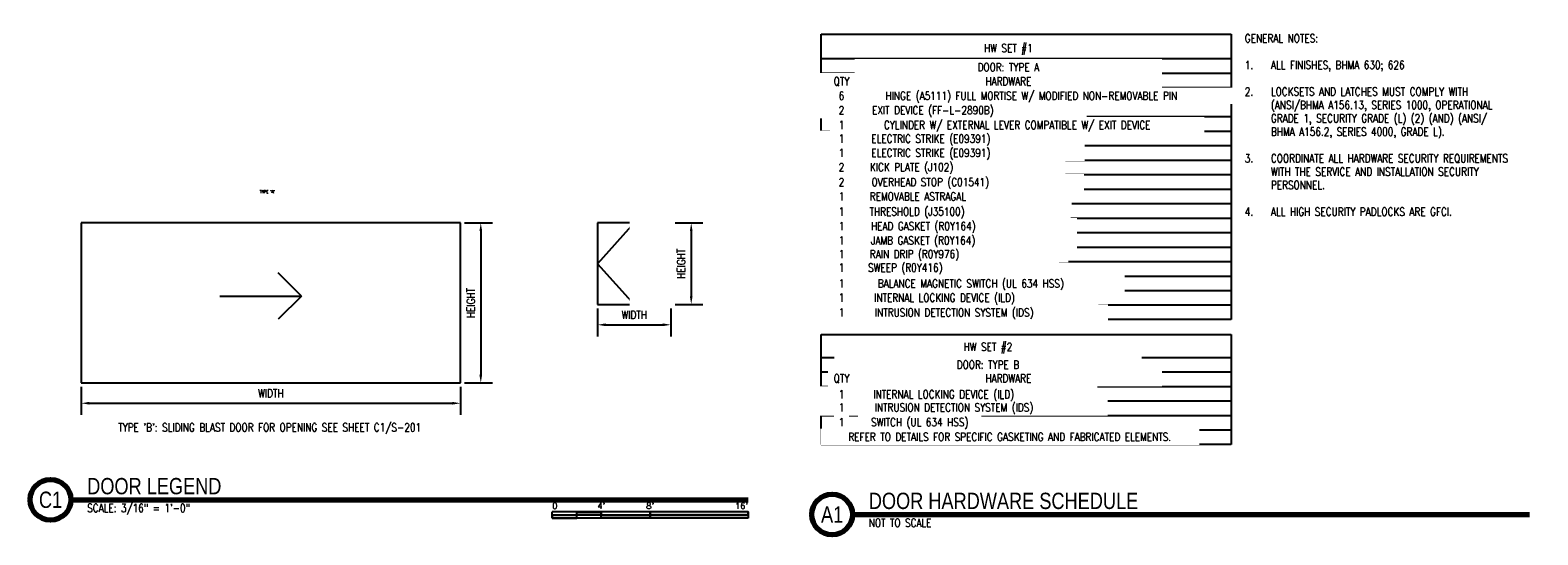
# Model space of a CAD drawing. Header units: inches. Extents: x 45 to 1524, y -333 to 163.
import ezdxf
from ezdxf.enums import TextEntityAlignment as Align

# ---------------------------------------------------------------- set-up
doc = ezdxf.new("R2010")
doc.units = ezdxf.units.IN
doc.header["$MEASUREMENT"] = 0
for name, color, linetype in [('A-DETL-MEDM', 3, 'Continuous'), ('G-ANNO-TEXT', 2, 'Continuous'), ('S-ANNO-DIMS', 1, 'Continuous'), ('S-ANNO-NOTE', 2, 'Continuous'), ('S-ANNO-SYMB', 2, 'Continuous')]:
    doc.layers.add(name, color=color, linetype=linetype)
doc.styles.add('Annotative', font='romans.shx', dxfattribs={"width": 0.8, "height": 0.125})
doc.styles.add('Arial', font='romans.shx', dxfattribs={"width": 0.8})
doc.styles.add('TITLES', font='swiss.ttf', dxfattribs={"width": 0.8, "height": 0.25})
doc.dimstyles.new('Annotative', dxfattribs={"dimscale": 0, "dimtxt": 0.125, "dimasz": 0.125, "dimexe": 0.18, "dimexo": 0.0625, "dimgap": 0.09, "dimtad": 1, "dimdec": 3, "dimzin": 3, "dimdsep": 46, "dimlunit": 4, "dimtxsty": 'Annotative', "dimcen": 0.09, "dimclrt": 2, "dimazin": 2, "dimtfac": 1, "dimtdec": 3, "dimtmove": 0, "dimatfit": 0, "dimfxl": 1, "dimtfill": 1, "dimfrac": 2, "dimtolj": 1, "dimtzin": 0, "dimarcsym": 0})

# ---------------------------------------------------------------- blocks, each defined once
blk = doc.blocks.new('*D9')
at = {"layer": 'Defpoints', "color": 0, "transparency": 16777216}
for p in [(467, -26.4), (467, -183.4), (486.9, -183.4)]:
    blk.add_point(p, dxfattribs=at)
at = {"layer": 'S-ANNO-DIMS', "color": 0, "lineweight": -2, "transparency": 16777216}
for p, q in [((471, -26.4), (498.4, -26.4)), ((486.9, -34.4), (486.9, -175.4)), ((471, -183.4), (498.4, -183.4))]:
    blk.add_line(p, q, dxfattribs=at)
at = {"layer": 'S-ANNO-DIMS', "color": 0, "transparency": 16777216}
for points in [[(485.6, -34.4), (488.3, -34.4), (486.9, -26.4)], [(485.6, -175.4), (488.3, -175.4), (486.9, -183.4)]]:
    blk.add_solid(points, dxfattribs=at)
at = {"layer": 'S-ANNO-DIMS', "color": 2, "lineweight": -3, "transparency": 16777216, "insert": (477.2, -104.9), "char_height": 8, "attachment_point": 5, "rotation": 90, "style": 'Annotative'}
blk.add_mtext('\\A1;HEIGHT', dxfattribs=at)
blk = doc.blocks.new('*D8')
at = {"layer": 'Defpoints', "color": 0, "transparency": 16777216}
for p in [(601.4, -106.4), (673.4, -106.4), (673.4, -126.4)]:
    blk.add_point(p, dxfattribs=at)
at = {"layer": 'S-ANNO-DIMS', "color": 0, "lineweight": -2, "transparency": 16777216}
for p, q in [((601.4, -110.4), (601.4, -137.9)), ((673.4, -110.4), (673.4, -137.9)), ((609.4, -126.4), (665.4, -126.4))]:
    blk.add_line(p, q, dxfattribs=at)
at = {"layer": 'S-ANNO-DIMS', "color": 0, "transparency": 16777216}
for points in [[(609.4, -125), (609.4, -127.7), (601.4, -126.4)], [(665.4, -125), (665.4, -127.7), (673.4, -126.4)]]:
    blk.add_solid(points, dxfattribs=at)
at = {"layer": 'S-ANNO-DIMS', "color": 2, "lineweight": -3, "transparency": 16777216, "insert": (637.4, -116.6), "char_height": 8, "attachment_point": 5, "style": 'Annotative'}
blk.add_mtext('\\A1;WIDTH', dxfattribs=at)
blk = doc.blocks.new('*D7')
at = {"layer": 'Defpoints', "color": 0, "transparency": 16777216}
for p in [(673.4, -26.4), (673.4, -106.4), (693.3, -106.4)]:
    blk.add_point(p, dxfattribs=at)
at = {"layer": 'S-ANNO-DIMS', "color": 0, "lineweight": -2, "transparency": 16777216}
for p, q in [((677.4, -26.4), (704.8, -26.4)), ((693.3, -34.4), (693.3, -98.4)), ((677.4, -106.4), (704.8, -106.4))]:
    blk.add_line(p, q, dxfattribs=at)
at = {"layer": 'S-ANNO-DIMS', "color": 0, "transparency": 16777216}
for points in [[(692, -34.4), (694.6, -34.4), (693.3, -26.4)], [(692, -98.4), (694.6, -98.4), (693.3, -106.4)]]:
    blk.add_solid(points, dxfattribs=at)
at = {"layer": 'S-ANNO-DIMS', "color": 2, "lineweight": -3, "transparency": 16777216, "insert": (683.5, -66.4), "char_height": 8, "attachment_point": 5, "rotation": 90, "style": 'Annotative'}
blk.add_mtext('\\A1;HEIGHT', dxfattribs=at)
blk = doc.blocks.new('*D10')
at = {"layer": 'Defpoints', "color": 0, "transparency": 16777216}
for p in [(95, -183.4), (467, -183.4), (467, -203.4)]:
    blk.add_point(p, dxfattribs=at)
at = {"layer": 'S-ANNO-DIMS', "color": 0, "lineweight": -2, "transparency": 16777216}
for p, q in [((95, -187.4), (95, -214.9)), ((467, -187.4), (467, -214.9)), ((103, -203.4), (459, -203.4))]:
    blk.add_line(p, q, dxfattribs=at)
at = {"layer": 'S-ANNO-DIMS', "color": 0, "transparency": 16777216}
for points in [[(103, -202), (103, -204.7), (95, -203.4)], [(459, -202), (459, -204.7), (467, -203.4)]]:
    blk.add_solid(points, dxfattribs=at)
at = {"layer": 'S-ANNO-DIMS', "color": 2, "lineweight": -3, "transparency": 16777216, "insert": (281, -193.6), "char_height": 8, "attachment_point": 5, "style": 'Annotative'}
blk.add_mtext('\\A1;WIDTH', dxfattribs=at)
blk = doc.blocks.new('*U6')
for points in [[(-2.625, -0.188), (-2.25, -0.188), (-2.25, -0.234), (-2.625, -0.234)], [(-1.5, -0.234), (0, -0.234), (0, -0.187), (-1.5, -0.187)], [(-3, -0.281), (-2.625, -0.281), (-2.625, -0.234), (-3, -0.234)], [(-2.25, -0.235), (-1.5, -0.235), (-1.5, -0.281), (-2.25, -0.281)]]:
    blk.add_hatch(color=256).paths.add_polyline_path(points)
for p, q in [((0, -0.187), (-3, -0.187)), ((-3, -0.281), (-3, -0.187)), ((-2.625, -0.281), (-2.625, -0.188)), ((-2.25, -0.281), (-2.25, -0.188)), ((-1.5, -0.281), (-1.5, -0.188)), ((0, -0.187), (0, -0.281)), ((0, -0.234), (-3, -0.234)), ((0, -0.281), (-3, -0.281))]:
    blk.add_line(p, q)
at = {"flags": 128}
for points in [[(-2.625, -0.188), (-2.25, -0.188), (-2.25, -0.234), (-2.625, -0.234), (-2.625, -0.188)], [(-1.5, -0.234), (0, -0.234), (0, -0.187), (-1.5, -0.187), (-1.5, -0.234)], [(-3, -0.281), (-2.625, -0.281), (-2.625, -0.234), (-3, -0.234), (-3, -0.281)], [(-2.25, -0.235), (-1.5, -0.235), (-1.5, -0.281), (-2.25, -0.281), (-2.25, -0.235)]]:
    blk.add_lwpolyline(points, close=True, dxfattribs=at)
at = {"style": 'Arial'}
blk.add_text('0', height=0.0937, dxfattribs=at).set_placement((-3, -0.094), align=Align.MIDDLE_LEFT)
for s, p in [("4'", (-2.25, -0.094)), ("8'", (-1.5, -0.094))]:
    blk.add_text(s, height=0.0937, dxfattribs=at).set_placement(p, align=Align.MIDDLE_CENTER)
blk.add_text("16'", height=0.0937, dxfattribs=at).set_placement((0, -0.094), align=Align.MIDDLE_RIGHT)
blk = doc.blocks.new('*U3')
at = {"linetype": 'Continuous', "lineweight": 70}
blk.add_line((1.125, 0.625), (11.5, 0.625), dxfattribs=at)
at = {"lineweight": 70}
blk.add_circle((0.812, 0.625), 0.312, dxfattribs=at)
at = {"style": 'Arial'}
blk.add_attdef('X#', text='', height=0.187, dxfattribs=at).set_placement((0.812, 0.625), align=Align.MIDDLE_CENTER)
blk.add_attdef('DRAWING_AREA_TITLE', text='', height=0.187, dxfattribs=at).set_placement((1.374, 0.634), align=Align.BOTTOM_LEFT)
blk.add_attdef('SCALE:', text='', height=0.0938, dxfattribs=at).set_placement((1.374, 0.561), align=Align.TOP_LEFT)
blk = doc.blocks.new('*U4')
at = {"linetype": 'Continuous', "lineweight": 70}
blk.add_line((1.125, 0.625), (11.5, 0.625), dxfattribs=at)
at = {"lineweight": 70}
blk.add_circle((0.812, 0.625), 0.312, dxfattribs=at)
at = {"style": 'Arial'}
blk.add_attdef('X#', text='', height=0.187, dxfattribs=at).set_placement((0.812, 0.625), align=Align.MIDDLE_CENTER)
blk.add_attdef('DRAWING_AREA_TITLE', text='', height=0.187, dxfattribs=at).set_placement((1.374, 0.634), align=Align.BOTTOM_LEFT)
blk.add_attdef('SCALE:', text='', height=0.0938, dxfattribs=at).set_placement((1.374, 0.561), align=Align.TOP_LEFT)

msp = doc.modelspace()

# ---------------------------------------------------------------- linework, layer by layer
at = {"layer": 'A-DETL-MEDM', "lineweight": -3}
for p, q in [((467.0014, -26.4475), (95.0014, -26.4475)), ((95.0014, -26.4475), (95.0014, -183.4475)), ((467.0014, -183.4475), (467.0014, -26.4475)), ((637.3664, -26.4475), (601.3664, -66.4475)), ((673.3664, -26.4475), (601.3664, -26.4475)), ((601.3664, -26.4475), (601.3664, -106.4475)), ((673.3664, -66.4475), (637.3664, -26.4475)), ((637.3664, -26.4475), (637.3664, -106.4475)), ((673.3664, -106.4475), (673.3664, -26.4475)), ((601.3664, -66.4475), (637.3664, -106.4475)), ((637.3664, -106.4475), (673.3664, -66.4475)), ((311.0014, -98.1142), (288.374, -75.4868)), ((231.0014, -98.1142), (311.0014, -98.1142)), ((311.0014, -98.1142), (288.374, -120.7416)), ((601.3664, -106.4475), (673.3664, -106.4475)), ((95.0014, -183.4475), (467.0014, -183.4475))]:
    msp.add_line(p, q, dxfattribs=at)
at = {"layer": 'S-ANNO-NOTE', "lineweight": -3}
for p, q in [((820.7064, -121.1664), (820.7064, 158.8336)), ((820.7064, 158.8336), (1222.6802, 158.8336)), ((1222.6802, 158.8336), (1222.6802, -121.1664)), ((820.7064, 134.8336), (1222.6802, 134.8336)), ((820.7064, 120.6114), (1222.6802, 120.6114)), ((860.7064, -121.1664), (860.7064, 120.6114)), ((820.7064, 106.3892), (1222.6802, 106.3892)), ((820.7064, 92.167), (1222.6802, 92.167)), ((820.7064, 77.9447), (1222.6802, 77.9447)), ((820.7064, 63.7225), (1222.6802, 63.7225)), ((820.7064, 49.5003), (1222.6802, 49.5003)), ((820.7064, 35.2781), (1222.6802, 35.2781)), ((820.7064, 21.0558), (1222.6802, 21.0558)), ((820.7064, 6.8336), (1222.6802, 6.8336)), ((820.7064, -7.3886), (1222.6802, -7.3886)), ((820.7064, -21.6108), (1222.6802, -21.6108)), ((820.7064, -35.833), (1222.6802, -35.833)), ((820.7064, -50.0553), (1222.6802, -50.0553)), ((820.7064, -64.2775), (1222.6802, -64.2775)), ((820.7064, -78.4997), (1222.6802, -78.4997)), ((820.7064, -92.7219), (1222.6802, -92.7219)), ((820.7064, -106.9442), (1222.6802, -106.9442)), ((1222.6802, -121.1664), (820.7064, -121.1664)), ((820.7064, -243.7566), (820.7064, -135.7566)), ((820.7064, -135.7566), (1222.6802, -135.7566)), ((1222.6802, -135.7566), (1222.6802, -243.7566)), ((820.7064, -158.4441), (1222.6802, -158.4441)), ((820.7064, -172.6628), (1222.6802, -172.6628)), ((860.7064, -229.5378), (860.7064, -172.6628)), ((820.7064, -186.8816), (1222.6802, -186.8816)), ((820.7064, -201.1003), (1222.6802, -201.1003)), ((820.7064, -215.3191), (1222.6802, -215.3191)), ((820.7064, -229.5378), (1222.6802, -229.5378)), ((1222.6802, -243.7566), (820.7064, -243.7566))]:
    msp.add_line(p, q, dxfattribs=at)

# ---------------------------------------------------------------- block references
at = {"layer": 'S-ANNO-SYMB', "lineweight": -3}
ref = msp.add_blockref('*U4', (13.0143, -338.0949), dxfattribs=dict(at, xscale=64.0000008, yscale=64.0000008, zscale=64.0000008))
ref.add_attrib('SCALE:', 'SCALE: 3/16" = 1\'-0"', dxfattribs={"layer": '0', "height": 8, "style": 'Annotative', "width": 0.796875}).set_placement((100.9692, -302.2174), align=Align.TOP_LEFT)
ref.add_attrib('DRAWING_AREA_TITLE', 'DOOR LEGEND', dxfattribs={"layer": '0', "height": 16, "style": 'TITLES', "width": 0.796875}).set_placement((100.9692, -297.5248), align=Align.BOTTOM_LEFT)
ref.add_attrib('X#', 'C1', dxfattribs={"layer": '0', "height": 16, "style": 'TITLES', "width": 0.796875}).set_placement((65.0143, -298.0949), align=Align.MIDDLE_CENTER)
ref = msp.add_blockref('*U3', (779.4968, -352.5578), dxfattribs=dict(at, xscale=64.00000083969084, yscale=64.00000083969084, zscale=64.00000083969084))
ref.add_attrib('SCALE:', 'NOT TO SCALE', dxfattribs={"layer": '0', "height": 8, "style": 'Annotative', "width": 0.796875}).set_placement((867.4517, -316.6803), align=Align.TOP_LEFT)
ref.add_attrib('DRAWING_AREA_TITLE', 'DOOR HARDWARE SCHEDULE', dxfattribs={"layer": '0', "height": 16, "style": 'TITLES', "width": 0.796875}).set_placement((867.4517, -311.9877), align=Align.BOTTOM_LEFT)
ref.add_attrib('X#', 'A1', dxfattribs={"layer": '0', "height": 16, "style": 'TITLES', "width": 0.796875}).set_placement((831.4968, -312.5578), align=Align.MIDDLE_CENTER)
at = {"layer": 'S-ANNO-SYMB', "lineweight": -3, "xscale": 64.0000008, "yscale": 64.0000008, "zscale": 64.0000008}
msp.add_blockref('*U6', (749.0143, -298.0949), dxfattribs=at)

# ---------------------------------------------------------------- texts
at = {"layer": 'G-ANNO-TEXT', "lineweight": -3, "attachment_point": 2, "line_spacing_factor": 0.981704, "style": 'Annotative', "bg_fill": 2}
for s, insert, char_height, width in [("\\pxqc,t4,8,12,16,20,24,28,32,36,40,44,48,52,56,60,64,68,72,76,80,84,88,92,96,100,104,108,112,116,120,124,128;TYPE 'A'", (277.5399, 5.7099), 3, 54.205985), ("\\pxt4,8,12,16,20,24,28,32,36,40,44,48,52,56,60,64,68,72,76,80,84,88,92,96,100,104,108,112,116,120,124,128;TYPE 'B': SLIDING BLAST DOOR FOR OPENING SEE SHEET C1/S-201", (279.8446, -223.0742), 8, 415.271507)]:
    msp.add_mtext(s, dxfattribs=dict(at, insert=insert, char_height=char_height, width=width))

# ---------------------------------------------------------------- dimensions: what is measured, and where the dimension line sits
at = {"layer": 'S-ANNO-DIMS', "lineweight": -3}
dim = msp.add_linear_dim(base=(486.9235, -183.4475), p1=(467.0014, -26.4475), p2=(467.0014, -183.4475), angle=90, text='HEIGHT', dimstyle='Annotative', override={"dimpost": '\\X', "dimtfill": 0}, dxfattribs=at)
dim.commit()
dim.dimension.update_dxf_attribs({"geometry": '*D9', "text_midpoint": (477.1635, -104.9475)})

# ---------------------------------------------------------------- next in the draw order: texts
at = {"layer": 'S-ANNO-NOTE', "lineweight": -3, "attachment_point": 2, "line_spacing_factor": 0.981704, "style": 'Annotative', "bg_fill": 2}
for s, insert, char_height, width in [('\\pxqc,t4,8,12,16,20,24,28,32,36,40,44,48,52,56,60,64,68,72,76,80,84,88,92,96,100,104,108,112,116,120,124,128;{HW SET #1}', (1004.2718, 149.196), 8.0000001, 74.743182), ('\\pxqc,t3.2,6.4,9.6,12.8,16,19.2,22.4,25.6,28.8,32,35.2,38.4,41.6,44.8,48,51.2,54.4,57.6,60.8,64,67.2,70.4,73.6,76.8,80,83.2,86.4,89.6,92.8,96,99.2,102.4;{QTY}', (840.6359, 116.62), 8, 407.539876), ('\\pxqc,t3.2,6.4,9.6,12.8,16,19.2,22.4,25.6,28.8,32,35.2,38.4,41.6,44.8,48,51.2,54.4,57.6,60.8,64,67.2,70.4,73.6,76.8,80,83.2,86.4,89.6,92.8,96,99.2,102.4;{HW SET #2}', (984.2894, -143.9982), 8, 293.577578), ('\\pxqc,t3.2,6.4,9.6,12.8,16,19.2,22.4,25.6,28.8,32,35.2,38.4,41.6,44.8,48,51.2,54.4,57.6,60.8,64,67.2,70.4,73.6,76.8,80,83.2,86.4,89.6,92.8,96,99.2,102.4;{QTY}', (840.6359, -174.978), 8.0000001, 18.32315), ('\\pxqc,t3.2,6.4,9.6,12.8,16,19.2,22.4,25.6,28.8,32,35.2,38.4,41.6,44.8,48,51.2,54.4,57.6,60.8,64,67.2,70.4,73.6,76.8,80,83.2,86.4,89.6,92.8,96,99.2,102.4;{1}', (840.646, -217.9828), 8.0000001, 6.596334), ('\\pxt3.2,6.4,9.6,12.8,16,19.2,22.4,25.6,28.8,32,35.2,38.4,41.6,44.8,48,51.2,54.4,57.6,60.8,64,67.2,70.4,73.6,76.8,80,83.2,86.4,89.6,92.8,96,99.2,102.4;SWITCH (UL 634 HSS)', (917.3385, -217.9828), 8, 112.835995)]:
    msp.add_mtext(s, dxfattribs=dict(at, insert=insert, char_height=char_height, width=width))

# ---------------------------------------------------------------- next in the draw order: dimensions: what is measured, and where the dimension line sits
at = {"layer": 'S-ANNO-DIMS', "lineweight": -3}
dim = msp.add_linear_dim(base=(467.0014, -203.3696), p1=(95.0014, -183.4475), p2=(467.0014, -183.4475), text='WIDTH', dimstyle='Annotative', override={"dimpost": '\\X', "dimtfill": 0}, dxfattribs=at)
dim.commit()
dim.dimension.update_dxf_attribs({"geometry": '*D10', "text_midpoint": (281.0014, -193.6096)})

# ---------------------------------------------------------------- next in the draw order: texts
at = {"layer": 'S-ANNO-NOTE', "lineweight": -3, "char_height": 8, "attachment_point": 2, "line_spacing_factor": 0.981704, "style": 'Annotative', "bg_fill": 2}
for s, insert, width in [('\\pxqc,t3.2,6.4,9.6,12.8,16,19.2,22.4,25.6,28.8,32,35.2,38.4,41.6,44.8,48,51.2,54.4,57.6,60.8,64,67.2,70.4,73.6,76.8,80,83.2,86.4,89.6,92.8,96,99.2,102.4;{DOOR: TYPE A}', (1004.2894, 130.4097), 293.577578), ('\\pxqc,t3.2,6.4,9.6,12.8,16,19.2,22.4,25.6,28.8,32,35.2,38.4,41.6,44.8,48,51.2,54.4,57.6,60.8,64,67.2,70.4,73.6,76.8,80,83.2,86.4,89.6,92.8,96,99.2,102.4;{6}', (840.646, 102.3874), 407.539876), ('\\pxqc,t3.2,6.4,9.6,12.8,16,19.2,22.4,25.6,28.8,32,35.2,38.4,41.6,44.8,48,51.2,54.4,57.6,60.8,64,67.2,70.4,73.6,76.8,80,83.2,86.4,89.6,92.8,96,99.2,102.4;{DOOR: TYPE B}', (984.2894, -161.5269), 293.577578), ('\\pxt3.2,6.4,9.6,12.8,16,19.2,22.4,25.6,28.8,32,35.2,38.4,41.6,44.8,48,51.2,54.4,57.6,60.8,64,67.2,70.4,73.6,76.8,80,83.2,86.4,89.6,92.8,96,99.2,102.4;REFER TO DETAILS FOR SPECIFIC GASKETING AND FABRICATED ELEMENTS.', (1005.6341, -232.3892), 363.607275)]:
    msp.add_mtext(s, dxfattribs=dict(at, insert=insert, width=width))

# ---------------------------------------------------------------- next in the draw order: texts
at = {"layer": 'S-ANNO-NOTE', "lineweight": -3, "attachment_point": 2, "line_spacing_factor": 0.981704, "style": 'Annotative', "bg_fill": 2}
for s, insert, char_height, width in [('\\pxqc,t3.2,6.4,9.6,12.8,16,19.2,22.4,25.6,28.8,32,35.2,38.4,41.6,44.8,48,51.2,54.4,57.6,60.8,64,67.2,70.4,73.6,76.8,80,83.2,86.4,89.6,92.8,96,99.2,102.4;{HARDWARE}', (1004.2894, 116.62), 8, 293.577578), ('\\pxqc,t3.2,6.4,9.6,12.8,16,19.2,22.4,25.6,28.8,32,35.2,38.4,41.6,44.8,48,51.2,54.4,57.6,60.8,64,67.2,70.4,73.6,76.8,80,83.2,86.4,89.6,92.8,96,99.2,102.4;{2}', (840.646, 88.1982), 8.0000001, 6.596334), ('\\pxqc,t3.2,6.4,9.6,12.8,16,19.2,22.4,25.6,28.8,32,35.2,38.4,41.6,44.8,48,51.2,54.4,57.6,60.8,64,67.2,70.4,73.6,76.8,80,83.2,86.4,89.6,92.8,96,99.2,102.4;{HARDWARE}', (1004.2894, -174.8982), 8, 293.577578)]:
    msp.add_mtext(s, dxfattribs=dict(at, insert=insert, char_height=char_height, width=width))

# ---------------------------------------------------------------- next in the draw order: texts
for s, insert, char_height, width in [('\\pxt3.2,6.4,9.6,12.8,16,19.2,22.4,25.6,28.8,32,35.2,38.4,41.6,44.8,48,51.2,54.4,57.6,60.8,64,67.2,70.4,73.6,76.8,80,83.2,86.4,89.6,92.8,96,99.2,102.4;{HINGE (A5111) FULL MORTISE W/ MODIFIED NON-REMOVABLE PIN}', (1026.8334, 102.3874), 8, 407.539876), ('\\pxqc,t3.2,6.4,9.6,12.8,16,19.2,22.4,25.6,28.8,32,35.2,38.4,41.6,44.8,48,51.2,54.4,57.6,60.8,64,67.2,70.4,73.6,76.8,80,83.2,86.4,89.6,92.8,96,99.2,102.4;{1}', (840.646, -190.6378), 8.0000001, 6.596334)]:
    msp.add_mtext(s, dxfattribs=dict(at, insert=insert, char_height=char_height, width=width))

# ---------------------------------------------------------------- next in the draw order: texts
at = {"layer": 'G-ANNO-TEXT', "lineweight": -3, "insert": (1236.1557, 158.8336), "char_height": 8, "width": 283.393257, "attachment_point": 1, "line_spacing_factor": 0.981704, "style": 'Annotative', "bg_fill": 2}
msp.add_mtext('\\pxql,t3.2,6.4,9.6,12.8,16,19.2,22.4,25.6,28.8,32,35.2,38.4,41.6,44.8,48,51.2,54.4,57.6,60.8,64,67.2,70.4,73.6,76.8,80,83.2,86.4,89.6,92.8,96,99.2,102.4;GENERAL NOTES:\\P\\pq*;\\P\\pi-3.2,l3.2,ql;1.^IALL FINISHES, BHMA 630; 626 ^J\\P2.^ILOCKSETS AND LATCHES MUST COMPLY WITH (ANSI/BHMA A156.13, SERIES 1000, OPERATIONAL GRADE 1, SECURITY GRADE (L) (2) (AND) (ANSI/ BHMA A156.2, SERIES 4000, GRADE L).^J\\P3.^ICOORDINATE ALL HARDWARE SECURITY REQUIREMENTS WITH THE SERVICE AND INSTALLATION SECURITY PERSONNEL.^J\\P4.^IALL HIGH SECURITY PADLOCKS ARE GFCI.', dxfattribs=at)
at = {"layer": 'S-ANNO-NOTE', "lineweight": -3, "char_height": 8, "width": 293.577578, "attachment_point": 2, "line_spacing_factor": 0.981704, "style": 'Annotative', "bg_fill": 2}
for s, insert in [('\\pxt3.2,6.4,9.6,12.8,16,19.2,22.4,25.6,28.8,32,35.2,38.4,41.6,44.8,48,51.2,54.4,57.6,60.8,64,67.2,70.4,73.6,76.8,80,83.2,86.4,89.6,92.8,96,99.2,102.4;{EXIT DEVICE (FF-L-2890B)}', (930.1851, 88.1982)), ('\\pxt3.2,6.4,9.6,12.8,16,19.2,22.4,25.6,28.8,32,35.2,38.4,41.6,44.8,48,51.2,54.4,57.6,60.8,64,67.2,70.4,73.6,76.8,80,83.2,86.4,89.6,92.8,96,99.2,102.4;{INTERNAL LOCKING DEVICE (ILD)}', (940.8745, -190.6378))]:
    msp.add_mtext(s, dxfattribs=dict(at, insert=insert))

# ---------------------------------------------------------------- next in the draw order: texts
at = {"layer": 'S-ANNO-NOTE', "lineweight": -3, "char_height": 8.0000001, "width": 6.596334, "attachment_point": 2, "line_spacing_factor": 0.981704, "style": 'Annotative', "bg_fill": 2}
for insert in [(840.646, 73.7136), (840.646, -203.475)]:
    msp.add_mtext('\\pxqc,t3.2,6.4,9.6,12.8,16,19.2,22.4,25.6,28.8,32,35.2,38.4,41.6,44.8,48,51.2,54.4,57.6,60.8,64,67.2,70.4,73.6,76.8,80,83.2,86.4,89.6,92.8,96,99.2,102.4;{1}', dxfattribs=dict(at, insert=insert))

# ---------------------------------------------------------------- next in the draw order: texts
at = {"layer": 'S-ANNO-NOTE', "lineweight": -3, "char_height": 8, "attachment_point": 2, "line_spacing_factor": 0.981704, "style": 'Annotative', "bg_fill": 2}
for s, insert, width in [('\\pxt3.2,6.4,9.6,12.8,16,19.2,22.4,25.6,28.8,32,35.2,38.4,41.6,44.8,48,51.2,54.4,57.6,60.8,64,67.2,70.4,73.6,76.8,80,83.2,86.4,89.6,92.8,96,99.2,102.4;{CYLINDER W/ EXTERNAL LEVER COMPATIBLE W/ EXIT DEVICE}', (1012.9687, 73.7136), 359.257058), ('\\pxt3.2,6.4,9.6,12.8,16,19.2,22.4,25.6,28.8,32,35.2,38.4,41.6,44.8,48,51.2,54.4,57.6,60.8,64,67.2,70.4,73.6,76.8,80,83.2,86.4,89.6,92.8,96,99.2,102.4;{INTRUSION DETECTION SYSTEM (IDS)}', (950.9635, -203.475), 293.577578)]:
    msp.add_mtext(s, dxfattribs=dict(at, insert=insert, width=width))

# ---------------------------------------------------------------- next in the draw order: texts
at = {"layer": 'S-ANNO-NOTE', "lineweight": -3, "insert": (840.646, 60.2372), "char_height": 8, "width": 407.539876, "attachment_point": 2, "line_spacing_factor": 0.981704, "style": 'Annotative', "bg_fill": 2}
msp.add_mtext('\\pxqc,t3.2,6.4,9.6,12.8,16,19.2,22.4,25.6,28.8,32,35.2,38.4,41.6,44.8,48,51.2,54.4,57.6,60.8,64,67.2,70.4,73.6,76.8,80,83.2,86.4,89.6,92.8,96,99.2,102.4;{1}', dxfattribs=at)

# ---------------------------------------------------------------- next in the draw order: texts
at = {"layer": 'S-ANNO-NOTE', "lineweight": -3, "insert": (928.2538, 60.2372), "char_height": 8, "width": 293.577578, "attachment_point": 2, "line_spacing_factor": 0.981704, "style": 'Annotative', "bg_fill": 2}
msp.add_mtext('\\pxt3.2,6.4,9.6,12.8,16,19.2,22.4,25.6,28.8,32,35.2,38.4,41.6,44.8,48,51.2,54.4,57.6,60.8,64,67.2,70.4,73.6,76.8,80,83.2,86.4,89.6,92.8,96,99.2,102.4;{ELECTRIC STRIKE (E09391)}', dxfattribs=at)

# ---------------------------------------------------------------- next in the draw order: texts
at = {"layer": 'S-ANNO-NOTE', "lineweight": -3, "insert": (840.646, 46.3557), "char_height": 8, "width": 407.539876, "attachment_point": 2, "line_spacing_factor": 0.981704, "style": 'Annotative', "bg_fill": 2}
msp.add_mtext('\\pxqc,t3.2,6.4,9.6,12.8,16,19.2,22.4,25.6,28.8,32,35.2,38.4,41.6,44.8,48,51.2,54.4,57.6,60.8,64,67.2,70.4,73.6,76.8,80,83.2,86.4,89.6,92.8,96,99.2,102.4;{1}', dxfattribs=at)

# ---------------------------------------------------------------- next in the draw order: texts
at = {"layer": 'S-ANNO-NOTE', "lineweight": -3, "insert": (928.2538, 46.3557), "char_height": 8, "width": 293.577578, "attachment_point": 2, "line_spacing_factor": 0.981704, "style": 'Annotative', "bg_fill": 2}
msp.add_mtext('\\pxt3.2,6.4,9.6,12.8,16,19.2,22.4,25.6,28.8,32,35.2,38.4,41.6,44.8,48,51.2,54.4,57.6,60.8,64,67.2,70.4,73.6,76.8,80,83.2,86.4,89.6,92.8,96,99.2,102.4;{ELECTRIC STRIKE (E09391)}', dxfattribs=at)

# ---------------------------------------------------------------- next in the draw order: texts
at = {"layer": 'S-ANNO-NOTE', "lineweight": -3, "insert": (840.646, 32.3598), "char_height": 8, "width": 407.539876, "attachment_point": 2, "line_spacing_factor": 0.981704, "style": 'Annotative', "bg_fill": 2}
msp.add_mtext('\\pxqc,t3.2,6.4,9.6,12.8,16,19.2,22.4,25.6,28.8,32,35.2,38.4,41.6,44.8,48,51.2,54.4,57.6,60.8,64,67.2,70.4,73.6,76.8,80,83.2,86.4,89.6,92.8,96,99.2,102.4;{2}', dxfattribs=at)

# ---------------------------------------------------------------- next in the draw order: texts
at = {"layer": 'S-ANNO-NOTE', "lineweight": -3, "insert": (909.3967, 32.3598), "char_height": 8, "width": 293.577578, "attachment_point": 2, "line_spacing_factor": 0.981704, "style": 'Annotative', "bg_fill": 2}
msp.add_mtext('\\pxt3.2,6.4,9.6,12.8,16,19.2,22.4,25.6,28.8,32,35.2,38.4,41.6,44.8,48,51.2,54.4,57.6,60.8,64,67.2,70.4,73.6,76.8,80,83.2,86.4,89.6,92.8,96,99.2,102.4;{KICK PLATE (J102)}', dxfattribs=at)

# ---------------------------------------------------------------- next in the draw order: texts
at = {"layer": 'S-ANNO-NOTE', "lineweight": -3, "insert": (840.646, 17.6932), "char_height": 8, "width": 407.539876, "attachment_point": 2, "line_spacing_factor": 0.981704, "style": 'Annotative', "bg_fill": 2}
msp.add_mtext('\\pxqc,t3.2,6.4,9.6,12.8,16,19.2,22.4,25.6,28.8,32,35.2,38.4,41.6,44.8,48,51.2,54.4,57.6,60.8,64,67.2,70.4,73.6,76.8,80,83.2,86.4,89.6,92.8,96,99.2,102.4;{2}', dxfattribs=at)

# ---------------------------------------------------------------- next in the draw order: texts
at = {"layer": 'S-ANNO-NOTE', "lineweight": -3, "insert": (927.7491, 17.6932), "char_height": 8, "width": 293.577578, "attachment_point": 2, "line_spacing_factor": 0.981704, "style": 'Annotative', "bg_fill": 2}
msp.add_mtext('\\pxt3.2,6.4,9.6,12.8,16,19.2,22.4,25.6,28.8,32,35.2,38.4,41.6,44.8,48,51.2,54.4,57.6,60.8,64,67.2,70.4,73.6,76.8,80,83.2,86.4,89.6,92.8,96,99.2,102.4;{OVERHEAD STOP (C01541)}', dxfattribs=at)

# ---------------------------------------------------------------- next in the draw order: texts
at = {"layer": 'S-ANNO-NOTE', "lineweight": -3, "insert": (840.646, 3.6197), "char_height": 8, "width": 407.539876, "attachment_point": 2, "line_spacing_factor": 0.981704, "style": 'Annotative', "bg_fill": 2}
msp.add_mtext('\\pxqc,t3.2,6.4,9.6,12.8,16,19.2,22.4,25.6,28.8,32,35.2,38.4,41.6,44.8,48,51.2,54.4,57.6,60.8,64,67.2,70.4,73.6,76.8,80,83.2,86.4,89.6,92.8,96,99.2,102.4;{1}', dxfattribs=at)

# ---------------------------------------------------------------- next in the draw order: texts
at = {"layer": 'S-ANNO-NOTE', "lineweight": -3, "insert": (915.573, 3.6197), "char_height": 8, "width": 293.577578, "attachment_point": 2, "line_spacing_factor": 0.981704, "style": 'Annotative', "bg_fill": 2}
msp.add_mtext('\\pxt3.2,6.4,9.6,12.8,16,19.2,22.4,25.6,28.8,32,35.2,38.4,41.6,44.8,48,51.2,54.4,57.6,60.8,64,67.2,70.4,73.6,76.8,80,83.2,86.4,89.6,92.8,96,99.2,102.4;{REMOVABLE ASTRAGAL}', dxfattribs=at)

# ---------------------------------------------------------------- next in the draw order: texts
at = {"layer": 'S-ANNO-NOTE', "lineweight": -3, "insert": (840.646, -11.2689), "char_height": 8, "width": 407.539876, "attachment_point": 2, "line_spacing_factor": 0.981704, "style": 'Annotative', "bg_fill": 2}
msp.add_mtext('\\pxqc,t3.2,6.4,9.6,12.8,16,19.2,22.4,25.6,28.8,32,35.2,38.4,41.6,44.8,48,51.2,54.4,57.6,60.8,64,67.2,70.4,73.6,76.8,80,83.2,86.4,89.6,92.8,96,99.2,102.4;{1}', dxfattribs=at)

# ---------------------------------------------------------------- next in the draw order: texts
at = {"layer": 'S-ANNO-NOTE', "lineweight": -3, "insert": (914.6958, -11.2689), "char_height": 8, "width": 293.577578, "attachment_point": 2, "line_spacing_factor": 0.981704, "style": 'Annotative', "bg_fill": 2}
msp.add_mtext('\\pxt3.2,6.4,9.6,12.8,16,19.2,22.4,25.6,28.8,32,35.2,38.4,41.6,44.8,48,51.2,54.4,57.6,60.8,64,67.2,70.4,73.6,76.8,80,83.2,86.4,89.6,92.8,96,99.2,102.4;{THRESHOLD (J35100)}', dxfattribs=at)

# ---------------------------------------------------------------- next in the draw order: texts
at = {"layer": 'S-ANNO-NOTE', "lineweight": -3, "insert": (840.646, -25.5156), "char_height": 8, "width": 407.539876, "attachment_point": 2, "line_spacing_factor": 0.981704, "style": 'Annotative', "bg_fill": 2}
msp.add_mtext('\\pxqc,t3.2,6.4,9.6,12.8,16,19.2,22.4,25.6,28.8,32,35.2,38.4,41.6,44.8,48,51.2,54.4,57.6,60.8,64,67.2,70.4,73.6,76.8,80,83.2,86.4,89.6,92.8,96,99.2,102.4;{1}', dxfattribs=at)

# ---------------------------------------------------------------- next in the draw order: texts
at = {"layer": 'S-ANNO-NOTE', "lineweight": -3, "insert": (920.8721, -25.5156), "char_height": 8, "width": 293.577578, "attachment_point": 2, "line_spacing_factor": 0.981704, "style": 'Annotative', "bg_fill": 2}
msp.add_mtext('\\pxt3.2,6.4,9.6,12.8,16,19.2,22.4,25.6,28.8,32,35.2,38.4,41.6,44.8,48,51.2,54.4,57.6,60.8,64,67.2,70.4,73.6,76.8,80,83.2,86.4,89.6,92.8,96,99.2,102.4;{HEAD GASKET (R0Y164)}', dxfattribs=at)

# ---------------------------------------------------------------- next in the draw order: texts
at = {"layer": 'S-ANNO-NOTE', "lineweight": -3, "insert": (840.646, -39.6402), "char_height": 8, "width": 407.539876, "attachment_point": 2, "line_spacing_factor": 0.981704, "style": 'Annotative', "bg_fill": 2}
msp.add_mtext('\\pxqc,t3.2,6.4,9.6,12.8,16,19.2,22.4,25.6,28.8,32,35.2,38.4,41.6,44.8,48,51.2,54.4,57.6,60.8,64,67.2,70.4,73.6,76.8,80,83.2,86.4,89.6,92.8,96,99.2,102.4;{1}', dxfattribs=at)

# ---------------------------------------------------------------- next in the draw order: texts
at = {"layer": 'S-ANNO-NOTE', "lineweight": -3, "insert": (920.6956, -39.6402), "char_height": 8, "width": 293.577578, "attachment_point": 2, "line_spacing_factor": 0.981704, "style": 'Annotative', "bg_fill": 2}
msp.add_mtext('\\pxt3.2,6.4,9.6,12.8,16,19.2,22.4,25.6,28.8,32,35.2,38.4,41.6,44.8,48,51.2,54.4,57.6,60.8,64,67.2,70.4,73.6,76.8,80,83.2,86.4,89.6,92.8,96,99.2,102.4;{JAMB GASKET (R0Y164)}', dxfattribs=at)

# ---------------------------------------------------------------- next in the draw order: texts
at = {"layer": 'S-ANNO-NOTE', "lineweight": -3, "insert": (840.646, -52.9735), "char_height": 8, "width": 407.539876, "attachment_point": 2, "line_spacing_factor": 0.981704, "style": 'Annotative', "bg_fill": 2}
msp.add_mtext('\\pxqc,t3.2,6.4,9.6,12.8,16,19.2,22.4,25.6,28.8,32,35.2,38.4,41.6,44.8,48,51.2,54.4,57.6,60.8,64,67.2,70.4,73.6,76.8,80,83.2,86.4,89.6,92.8,96,99.2,102.4;{1}', dxfattribs=at)

# ---------------------------------------------------------------- next in the draw order: texts
at = {"layer": 'S-ANNO-NOTE', "lineweight": -3, "insert": (912.2253, -52.9735), "char_height": 8, "width": 293.577578, "attachment_point": 2, "line_spacing_factor": 0.981704, "style": 'Annotative', "bg_fill": 2}
msp.add_mtext('\\pxt3.2,6.4,9.6,12.8,16,19.2,22.4,25.6,28.8,32,35.2,38.4,41.6,44.8,48,51.2,54.4,57.6,60.8,64,67.2,70.4,73.6,76.8,80,83.2,86.4,89.6,92.8,96,99.2,102.4;{RAIN DRIP (R0Y976)}', dxfattribs=at)

# ---------------------------------------------------------------- next in the draw order: texts
at = {"layer": 'S-ANNO-NOTE', "lineweight": -3, "insert": (840.646, -66.3068), "char_height": 8, "width": 407.539876, "attachment_point": 2, "line_spacing_factor": 0.981704, "style": 'Annotative', "bg_fill": 2}
msp.add_mtext('\\pxqc,t3.2,6.4,9.6,12.8,16,19.2,22.4,25.6,28.8,32,35.2,38.4,41.6,44.8,48,51.2,54.4,57.6,60.8,64,67.2,70.4,73.6,76.8,80,83.2,86.4,89.6,92.8,96,99.2,102.4;{1}', dxfattribs=at)

# ---------------------------------------------------------------- next in the draw order: texts
at = {"layer": 'S-ANNO-NOTE', "lineweight": -3, "insert": (903.2303, -66.3068), "char_height": 8, "width": 293.577578, "attachment_point": 2, "line_spacing_factor": 0.981704, "style": 'Annotative', "bg_fill": 2}
msp.add_mtext('\\pxt3.2,6.4,9.6,12.8,16,19.2,22.4,25.6,28.8,32,35.2,38.4,41.6,44.8,48,51.2,54.4,57.6,60.8,64,67.2,70.4,73.6,76.8,80,83.2,86.4,89.6,92.8,96,99.2,102.4;{SWEEP (R0Y416)}', dxfattribs=at)

# ---------------------------------------------------------------- next in the draw order: texts
at = {"layer": 'S-ANNO-NOTE', "lineweight": -3, "insert": (840.646, -81.8604), "char_height": 8, "width": 407.539876, "attachment_point": 2, "line_spacing_factor": 0.981704, "style": 'Annotative', "bg_fill": 2}
msp.add_mtext('\\pxqc,t3.2,6.4,9.6,12.8,16,19.2,22.4,25.6,28.8,32,35.2,38.4,41.6,44.8,48,51.2,54.4,57.6,60.8,64,67.2,70.4,73.6,76.8,80,83.2,86.4,89.6,92.8,96,99.2,102.4;{1}', dxfattribs=at)

# ---------------------------------------------------------------- next in the draw order: texts
at = {"layer": 'S-ANNO-NOTE', "lineweight": -3, "insert": (967.4637, -81.8604), "char_height": 8, "width": 293.577578, "attachment_point": 2, "line_spacing_factor": 0.981704, "style": 'Annotative', "bg_fill": 2}
msp.add_mtext('\\pxt3.2,6.4,9.6,12.8,16,19.2,22.4,25.6,28.8,32,35.2,38.4,41.6,44.8,48,51.2,54.4,57.6,60.8,64,67.2,70.4,73.6,76.8,80,83.2,86.4,89.6,92.8,96,99.2,102.4;{BALANCE MAGNETIC SWITCH (UL 634 HSS)}', dxfattribs=at)

# ---------------------------------------------------------------- next in the draw order: texts
at = {"layer": 'S-ANNO-NOTE', "lineweight": -3, "insert": (840.646, -95.7861), "char_height": 8, "width": 407.539876, "attachment_point": 2, "line_spacing_factor": 0.981704, "style": 'Annotative', "bg_fill": 2}
msp.add_mtext('\\pxqc,t3.2,6.4,9.6,12.8,16,19.2,22.4,25.6,28.8,32,35.2,38.4,41.6,44.8,48,51.2,54.4,57.6,60.8,64,67.2,70.4,73.6,76.8,80,83.2,86.4,89.6,92.8,96,99.2,102.4;{1}', dxfattribs=at)

# ---------------------------------------------------------------- next in the draw order: texts
at = {"layer": 'S-ANNO-NOTE', "lineweight": -3, "insert": (941.591, -95.7861), "char_height": 8, "width": 293.577578, "attachment_point": 2, "line_spacing_factor": 0.981704, "style": 'Annotative', "bg_fill": 2}
msp.add_mtext('\\pxt3.2,6.4,9.6,12.8,16,19.2,22.4,25.6,28.8,32,35.2,38.4,41.6,44.8,48,51.2,54.4,57.6,60.8,64,67.2,70.4,73.6,76.8,80,83.2,86.4,89.6,92.8,96,99.2,102.4;{INTERNAL LOCKING DEVICE (ILD)}', dxfattribs=at)

# ---------------------------------------------------------------- next in the draw order: texts
at = {"layer": 'S-ANNO-NOTE', "lineweight": -3, "insert": (840.646, -110.3109), "char_height": 8, "width": 407.539876, "attachment_point": 2, "line_spacing_factor": 0.981704, "style": 'Annotative', "bg_fill": 2}
msp.add_mtext('\\pxqc,t3.2,6.4,9.6,12.8,16,19.2,22.4,25.6,28.8,32,35.2,38.4,41.6,44.8,48,51.2,54.4,57.6,60.8,64,67.2,70.4,73.6,76.8,80,83.2,86.4,89.6,92.8,96,99.2,102.4;{1}', dxfattribs=at)

# ---------------------------------------------------------------- next in the draw order: texts
at = {"layer": 'S-ANNO-NOTE', "lineweight": -3, "insert": (951.1517, -110.3109), "char_height": 8, "width": 293.577578, "attachment_point": 2, "line_spacing_factor": 0.981704, "style": 'Annotative', "bg_fill": 2}
msp.add_mtext('\\pxt3.2,6.4,9.6,12.8,16,19.2,22.4,25.6,28.8,32,35.2,38.4,41.6,44.8,48,51.2,54.4,57.6,60.8,64,67.2,70.4,73.6,76.8,80,83.2,86.4,89.6,92.8,96,99.2,102.4;{INTRUSION DETECTION SYSTEM (IDS)}', dxfattribs=at)

# ---------------------------------------------------------------- next in the draw order: dimensions: what is measured, and where the dimension line sits
at = {"layer": 'S-ANNO-DIMS', "lineweight": -3}
dim = msp.add_linear_dim(base=(693.2885, -106.4475), p1=(673.3664, -26.4475), p2=(673.3664, -106.4475), angle=90, text='HEIGHT', dimstyle='Annotative', override={"dimpost": '\\X', "dimtfill": 0}, dxfattribs=at)
dim.commit()
dim.dimension.update_dxf_attribs({"geometry": '*D7', "text_midpoint": (683.5285, -66.4475)})
dim = msp.add_linear_dim(base=(673.3664, -126.3696), p1=(601.3664, -106.4475), p2=(673.3664, -106.4475), text='WIDTH', dimstyle='Annotative', override={"dimpost": '\\X', "dimtfill": 0}, dxfattribs=at)
dim.commit()
dim.dimension.update_dxf_attribs({"geometry": '*D8', "text_midpoint": (637.3664, -116.6096)})

doc.saveas('drawing.dxf')
